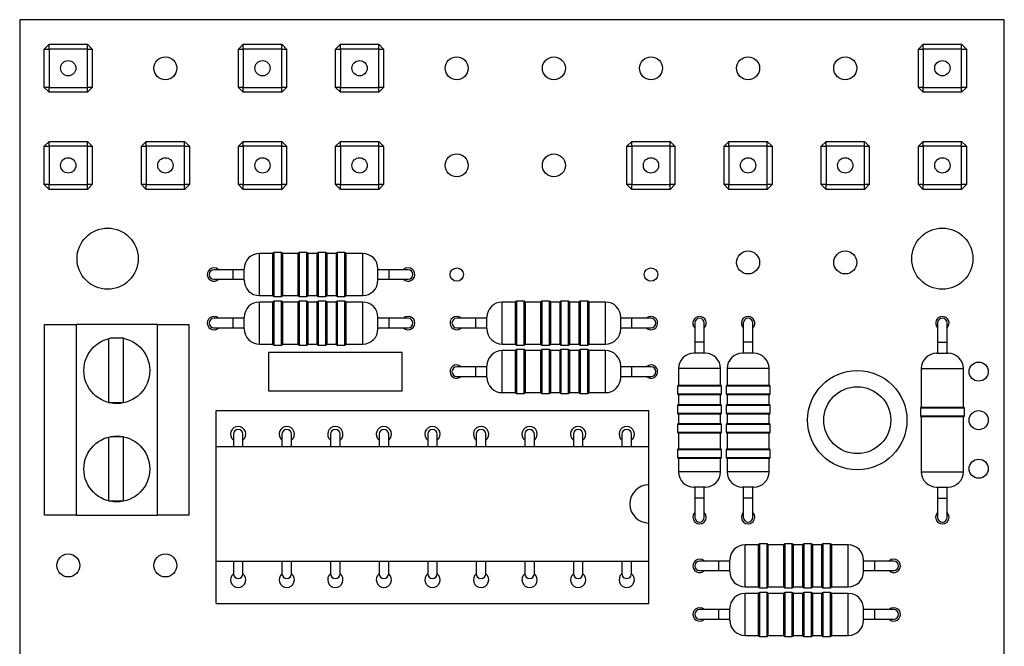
# Model space of a CAD drawing. Extents: x 0 to 133, y 0 to 198.
# Tile 2 of 2: x 81 to 132, y 165 to 198. Entities that reach past the tile are written whole.
import ezdxf

# ---------------------------------------------------------------- set-up
doc = ezdxf.new("R2010")
doc.units = 0
doc.layers.get('0').update_dxf_attribs({"linetype": 'CONTINUOUS'})

msp = doc.modelspace()

# ---------------------------------------------------------------- linework, layer by layer
at = {"color": 7, "linetype": 'CONTINUOUS'}
for p, q in [((80.514, 197.964), (80.514, 124.964)), ((132.014, 197.964), (80.514, 197.964)), ((132.014, 158.964), (132.014, 197.964)), ((81.799, 196.429), (82.049, 196.679)), ((81.799, 194.419), (81.799, 196.429)), ((81.799, 196.429), (82.049, 196.429)), ((82.049, 196.429), (82.049, 196.679)), ((82.049, 196.679), (84.059, 196.679)), ((84.059, 196.429), (82.049, 196.429)), ((82.049, 196.429), (82.049, 194.419)), ((84.059, 196.429), (84.059, 196.679)), ((84.059, 196.679), (84.309, 196.429)), ((84.059, 196.429), (84.309, 196.429)), ((84.059, 194.419), (84.059, 196.429)), ((84.309, 196.429), (84.309, 194.419)), ((91.959, 196.429), (92.209, 196.679)), ((91.959, 194.419), (91.959, 196.429)), ((91.959, 196.429), (92.209, 196.429)), ((92.209, 196.429), (92.209, 196.679)), ((92.209, 196.679), (94.219, 196.679)), ((92.209, 196.429), (92.209, 194.419)), ((94.219, 196.429), (92.209, 196.429)), ((94.219, 196.679), (94.469, 196.429)), ((94.219, 196.429), (94.219, 196.679)), ((94.219, 196.429), (94.469, 196.429)), ((94.219, 194.419), (94.219, 196.429)), ((94.469, 196.429), (94.469, 194.419)), ((97.039, 196.429), (97.289, 196.679)), ((97.039, 194.419), (97.039, 196.429)), ((97.039, 196.429), (97.289, 196.429)), ((97.289, 196.429), (97.289, 196.679)), ((97.289, 196.679), (99.299, 196.679)), ((97.289, 196.429), (97.289, 194.419)), ((99.299, 196.429), (97.289, 196.429)), ((99.299, 196.679), (99.549, 196.429)), ((99.299, 196.429), (99.299, 196.679)), ((99.299, 196.429), (99.549, 196.429)), ((99.299, 194.419), (99.299, 196.429)), ((99.549, 196.429), (99.549, 194.419)), ((127.519, 196.429), (127.769, 196.679)), ((127.519, 194.419), (127.519, 196.429)), ((127.519, 196.429), (127.769, 196.429)), ((127.769, 196.429), (127.769, 196.679)), ((127.769, 196.679), (129.779, 196.679)), ((129.779, 196.429), (127.769, 196.429)), ((127.769, 196.429), (127.769, 194.419)), ((129.779, 196.679), (130.029, 196.429)), ((129.779, 196.429), (129.779, 196.679)), ((129.779, 196.429), (130.029, 196.429)), ((129.779, 194.419), (129.779, 196.429)), ((130.029, 196.429), (130.029, 194.419)), ((82.049, 194.169), (81.799, 194.419)), ((82.049, 194.419), (81.799, 194.419)), ((82.049, 194.169), (82.049, 194.419)), ((82.049, 194.419), (84.059, 194.419)), ((84.059, 194.169), (82.049, 194.169)), ((84.059, 194.169), (84.059, 194.419)), ((84.309, 194.419), (84.059, 194.419)), ((84.309, 194.419), (84.059, 194.169)), ((92.209, 194.169), (91.959, 194.419)), ((92.209, 194.419), (91.959, 194.419)), ((92.209, 194.169), (92.209, 194.419)), ((92.209, 194.419), (94.219, 194.419)), ((94.219, 194.169), (92.209, 194.169)), ((94.219, 194.169), (94.219, 194.419)), ((94.469, 194.419), (94.219, 194.419)), ((94.469, 194.419), (94.219, 194.169)), ((97.289, 194.169), (97.039, 194.419)), ((97.289, 194.419), (97.039, 194.419)), ((97.289, 194.169), (97.289, 194.419)), ((97.289, 194.419), (99.299, 194.419)), ((99.299, 194.169), (97.289, 194.169)), ((99.299, 194.169), (99.299, 194.419)), ((99.549, 194.419), (99.299, 194.419)), ((99.549, 194.419), (99.299, 194.169)), ((127.769, 194.169), (127.519, 194.419)), ((127.769, 194.419), (127.519, 194.419)), ((127.769, 194.169), (127.769, 194.419)), ((127.769, 194.419), (129.779, 194.419)), ((129.779, 194.169), (127.769, 194.169)), ((130.029, 194.419), (129.779, 194.419)), ((129.779, 194.169), (129.779, 194.419)), ((130.029, 194.419), (129.779, 194.169)), ((81.799, 191.349), (82.049, 191.599)), ((82.049, 191.349), (82.049, 191.599)), ((82.049, 191.599), (84.059, 191.599)), ((84.059, 191.349), (84.059, 191.599)), ((84.059, 191.599), (84.309, 191.349)), ((86.879, 191.349), (87.129, 191.599)), ((87.129, 191.349), (87.129, 191.599)), ((87.129, 191.599), (89.139, 191.599)), ((89.139, 191.349), (89.139, 191.599)), ((89.139, 191.599), (89.389, 191.349)), ((91.959, 191.349), (92.209, 191.599)), ((92.209, 191.349), (92.209, 191.599)), ((92.209, 191.599), (94.219, 191.599)), ((94.219, 191.599), (94.469, 191.349)), ((94.219, 191.349), (94.219, 191.599)), ((97.039, 191.349), (97.289, 191.599)), ((97.289, 191.349), (97.289, 191.599)), ((97.289, 191.599), (99.299, 191.599)), ((99.299, 191.599), (99.549, 191.349)), ((99.299, 191.349), (99.299, 191.599)), ((112.279, 191.349), (112.529, 191.599)), ((112.529, 191.349), (112.529, 191.599)), ((112.529, 191.599), (114.539, 191.599)), ((114.539, 191.349), (114.539, 191.599)), ((114.539, 191.599), (114.789, 191.349)), ((117.359, 191.349), (117.609, 191.599)), ((117.609, 191.349), (117.609, 191.599)), ((117.609, 191.599), (119.619, 191.599)), ((119.619, 191.599), (119.869, 191.349)), ((119.619, 191.349), (119.619, 191.599)), ((122.439, 191.349), (122.689, 191.599)), ((122.689, 191.349), (122.689, 191.599)), ((122.689, 191.599), (124.699, 191.599)), ((124.699, 191.349), (124.699, 191.599)), ((124.699, 191.599), (124.949, 191.349)), ((127.519, 191.349), (127.769, 191.599)), ((127.769, 191.349), (127.769, 191.599)), ((127.769, 191.599), (129.779, 191.599)), ((129.779, 191.349), (129.779, 191.599)), ((129.779, 191.599), (130.029, 191.349)), ((81.799, 189.339), (81.799, 191.349)), ((81.799, 191.349), (82.049, 191.349)), ((82.049, 191.349), (82.049, 189.339)), ((84.059, 191.349), (82.049, 191.349)), ((84.059, 189.339), (84.059, 191.349)), ((84.059, 191.349), (84.309, 191.349)), ((84.309, 191.349), (84.309, 189.339)), ((86.879, 189.339), (86.879, 191.349)), ((86.879, 191.349), (87.129, 191.349)), ((87.129, 191.349), (87.129, 189.339)), ((89.139, 191.349), (87.129, 191.349)), ((89.139, 191.349), (89.389, 191.349)), ((89.139, 189.339), (89.139, 191.349)), ((89.389, 191.349), (89.389, 189.339)), ((91.959, 189.339), (91.959, 191.349)), ((91.959, 191.349), (92.209, 191.349)), ((92.209, 191.349), (92.209, 189.339)), ((94.219, 191.349), (92.209, 191.349)), ((94.219, 191.349), (94.469, 191.349)), ((94.219, 189.339), (94.219, 191.349)), ((94.469, 191.349), (94.469, 189.339)), ((97.039, 189.339), (97.039, 191.349)), ((97.039, 191.349), (97.289, 191.349)), ((97.289, 191.349), (97.289, 189.339)), ((99.299, 191.349), (97.289, 191.349)), ((99.299, 189.339), (99.299, 191.349)), ((99.299, 191.349), (99.549, 191.349)), ((99.549, 191.349), (99.549, 189.339)), ((112.279, 191.349), (112.529, 191.349)), ((112.279, 189.339), (112.279, 191.349)), ((112.529, 191.349), (112.529, 189.339)), ((114.539, 191.349), (112.529, 191.349)), ((114.539, 189.339), (114.539, 191.349)), ((114.539, 191.349), (114.789, 191.349)), ((114.789, 191.349), (114.789, 189.339)), ((117.359, 191.349), (117.609, 191.349)), ((117.359, 189.339), (117.359, 191.349)), ((119.619, 191.349), (117.609, 191.349)), ((117.609, 191.349), (117.609, 189.339)), ((119.619, 191.349), (119.869, 191.349)), ((119.619, 189.339), (119.619, 191.349)), ((119.869, 191.349), (119.869, 189.339)), ((122.439, 189.339), (122.439, 191.349)), ((122.439, 191.349), (122.689, 191.349)), ((122.689, 191.349), (122.689, 189.339)), ((124.699, 191.349), (122.689, 191.349)), ((124.699, 189.339), (124.699, 191.349)), ((124.699, 191.349), (124.949, 191.349)), ((124.949, 191.349), (124.949, 189.339)), ((127.519, 191.349), (127.769, 191.349)), ((127.519, 189.339), (127.519, 191.349)), ((129.779, 191.349), (127.769, 191.349)), ((127.769, 191.349), (127.769, 189.339)), ((129.779, 191.349), (130.029, 191.349)), ((129.779, 189.339), (129.779, 191.349)), ((130.029, 191.349), (130.029, 189.339)), ((82.049, 189.339), (81.799, 189.339)), ((82.049, 189.089), (81.799, 189.339)), ((82.049, 189.339), (84.059, 189.339)), ((82.049, 189.089), (82.049, 189.339)), ((84.059, 189.089), (82.049, 189.089)), ((84.059, 189.089), (84.059, 189.339)), ((84.309, 189.339), (84.059, 189.339)), ((84.309, 189.339), (84.059, 189.089)), ((87.129, 189.089), (86.879, 189.339)), ((87.129, 189.339), (86.879, 189.339)), ((87.129, 189.089), (87.129, 189.339)), ((87.129, 189.339), (89.139, 189.339)), ((89.139, 189.089), (87.129, 189.089)), ((89.139, 189.089), (89.139, 189.339)), ((89.389, 189.339), (89.139, 189.339)), ((89.389, 189.339), (89.139, 189.089)), ((92.209, 189.089), (91.959, 189.339)), ((92.209, 189.339), (91.959, 189.339)), ((92.209, 189.089), (92.209, 189.339)), ((92.209, 189.339), (94.219, 189.339)), ((94.219, 189.089), (92.209, 189.089)), ((94.469, 189.339), (94.219, 189.339)), ((94.219, 189.089), (94.219, 189.339)), ((94.469, 189.339), (94.219, 189.089)), ((97.289, 189.339), (97.039, 189.339)), ((97.289, 189.089), (97.039, 189.339)), ((97.289, 189.089), (97.289, 189.339)), ((97.289, 189.339), (99.299, 189.339)), ((99.299, 189.089), (97.289, 189.089)), ((99.299, 189.089), (99.299, 189.339)), ((99.549, 189.339), (99.299, 189.339)), ((99.549, 189.339), (99.299, 189.089)), ((112.529, 189.089), (112.279, 189.339)), ((112.529, 189.339), (112.279, 189.339)), ((112.529, 189.339), (114.539, 189.339)), ((112.529, 189.089), (112.529, 189.339)), ((114.539, 189.089), (112.529, 189.089)), ((114.539, 189.089), (114.539, 189.339)), ((114.789, 189.339), (114.539, 189.339)), ((114.789, 189.339), (114.539, 189.089)), ((117.609, 189.089), (117.359, 189.339)), ((117.609, 189.339), (117.359, 189.339)), ((117.609, 189.089), (117.609, 189.339)), ((117.609, 189.339), (119.619, 189.339)), ((119.619, 189.089), (117.609, 189.089)), ((119.869, 189.339), (119.619, 189.339)), ((119.619, 189.089), (119.619, 189.339)), ((119.869, 189.339), (119.619, 189.089)), ((122.689, 189.089), (122.439, 189.339)), ((122.689, 189.339), (122.439, 189.339)), ((122.689, 189.339), (124.699, 189.339)), ((122.689, 189.089), (122.689, 189.339)), ((124.699, 189.089), (122.689, 189.089)), ((124.949, 189.339), (124.699, 189.339)), ((124.699, 189.089), (124.699, 189.339)), ((124.949, 189.339), (124.699, 189.089)), ((127.769, 189.089), (127.519, 189.339)), ((127.769, 189.339), (127.519, 189.339)), ((127.769, 189.089), (127.769, 189.339)), ((127.769, 189.339), (129.779, 189.339)), ((129.779, 189.089), (127.769, 189.089)), ((129.779, 189.089), (129.779, 189.339)), ((130.029, 189.339), (129.779, 189.339)), ((130.029, 189.339), (129.779, 189.089)), ((93.754, 185.734), (93.054, 185.734)), ((93.754, 183.534), (93.754, 185.734)), ((94.204, 185.784), (93.804, 185.784)), ((95.077, 185.734), (94.254, 185.734)), ((94.254, 185.734), (94.254, 183.534)), ((95.077, 183.534), (95.077, 185.734)), ((95.527, 185.784), (95.127, 185.784)), ((96.077, 185.734), (95.577, 185.734)), ((95.577, 185.734), (95.577, 183.534)), ((96.077, 183.534), (96.077, 185.734)), ((96.527, 185.784), (96.127, 185.784)), ((97.077, 185.734), (96.577, 185.734)), ((96.577, 185.734), (96.577, 183.534)), ((97.077, 183.534), (97.077, 185.734)), ((97.527, 185.784), (97.127, 185.784)), ((98.454, 185.734), (97.577, 185.734)), ((97.577, 185.734), (97.577, 183.534)), ((92.254, 184.334), (92.254, 184.934)), ((99.254, 184.334), (99.254, 184.934)), ((91.674, 184.884), (90.674, 184.884)), ((90.674, 184.384), (91.674, 184.384)), ((92.254, 184.884), (91.674, 184.884)), ((91.674, 184.384), (92.254, 184.384)), ((99.834, 184.884), (99.254, 184.884)), ((99.254, 184.384), (99.834, 184.384)), ((100.834, 184.884), (99.834, 184.884)), ((99.834, 184.384), (100.834, 184.384)), ((93.054, 183.534), (93.754, 183.534)), ((93.804, 183.484), (94.204, 183.484)), ((94.254, 183.534), (95.077, 183.534)), ((95.127, 183.484), (95.527, 183.484)), ((95.577, 183.534), (96.077, 183.534)), ((96.127, 183.484), (96.527, 183.484)), ((96.577, 183.534), (97.077, 183.534)), ((97.127, 183.484), (97.527, 183.484)), ((97.577, 183.534), (98.454, 183.534)), ((93.754, 183.194), (93.054, 183.194)), ((93.754, 180.994), (93.754, 183.194)), ((94.204, 183.244), (93.804, 183.244)), ((95.077, 183.194), (94.254, 183.194)), ((94.254, 183.194), (94.254, 180.994)), ((95.077, 180.994), (95.077, 183.194)), ((95.527, 183.244), (95.127, 183.244)), ((96.077, 183.194), (95.577, 183.194)), ((95.577, 183.194), (95.577, 180.994)), ((96.077, 180.994), (96.077, 183.194)), ((96.527, 183.244), (96.127, 183.244)), ((97.077, 183.194), (96.577, 183.194)), ((96.577, 183.194), (96.577, 180.994)), ((97.077, 180.994), (97.077, 183.194)), ((97.527, 183.244), (97.127, 183.244)), ((98.454, 183.194), (97.577, 183.194)), ((97.577, 183.194), (97.577, 180.994)), ((106.454, 183.194), (105.754, 183.194)), ((106.454, 180.994), (106.454, 183.194)), ((106.904, 183.244), (106.504, 183.244)), ((107.777, 183.194), (106.954, 183.194)), ((106.954, 183.194), (106.954, 180.994)), ((107.777, 180.994), (107.777, 183.194)), ((108.227, 183.244), (107.827, 183.244)), ((108.777, 183.194), (108.277, 183.194)), ((108.277, 183.194), (108.277, 180.994)), ((108.777, 180.994), (108.777, 183.194)), ((109.227, 183.244), (108.827, 183.244)), ((109.777, 183.194), (109.277, 183.194)), ((109.277, 183.194), (109.277, 180.994)), ((109.777, 180.994), (109.777, 183.194)), ((110.227, 183.244), (109.827, 183.244)), ((111.154, 183.194), (110.277, 183.194)), ((110.277, 183.194), (110.277, 180.994)), ((91.674, 182.344), (90.674, 182.344)), ((92.254, 182.344), (91.674, 182.344)), ((92.254, 181.794), (92.254, 182.394)), ((99.254, 181.794), (99.254, 182.394)), ((99.834, 182.344), (99.254, 182.344)), ((100.834, 182.344), (99.834, 182.344)), ((104.374, 182.344), (103.374, 182.344)), ((104.954, 182.344), (104.374, 182.344)), ((104.954, 181.794), (104.954, 182.394)), ((111.954, 181.794), (111.954, 182.394)), ((112.534, 182.344), (111.954, 182.344)), ((113.534, 182.344), (112.534, 182.344)), ((81.819, 172.049), (81.819, 182.019)), ((81.819, 182.019), (83.475, 182.019)), ((83.475, 182.019), (83.475, 172.049)), ((87.714, 182.019), (83.475, 182.019)), ((87.714, 172.049), (87.714, 182.019)), ((87.714, 182.019), (89.369, 182.019)), ((89.369, 182.019), (89.369, 172.049)), ((90.674, 181.844), (91.674, 181.844)), ((91.674, 181.844), (92.254, 181.844)), ((99.254, 181.844), (99.834, 181.844)), ((99.834, 181.844), (100.834, 181.844)), ((103.374, 181.844), (104.374, 181.844)), ((104.374, 181.844), (104.954, 181.844)), ((111.954, 181.844), (112.534, 181.844)), ((112.534, 181.844), (113.534, 181.844)), ((115.824, 182.094), (115.824, 181.094)), ((116.324, 181.094), (116.324, 182.094)), ((118.364, 182.094), (118.364, 181.094)), ((118.864, 181.094), (118.864, 182.094)), ((128.524, 182.094), (128.524, 181.094)), ((129.024, 181.094), (129.024, 182.094)), ((85.944, 181.298), (85.244, 181.298)), ((85.944, 177.939), (85.944, 181.298)), ((85.164, 181.28), (85.164, 177.939)), ((93.054, 180.994), (93.754, 180.994)), ((93.804, 180.944), (94.204, 180.944)), ((94.254, 180.994), (95.077, 180.994)), ((95.127, 180.944), (95.527, 180.944)), ((95.577, 180.994), (96.077, 180.994)), ((96.127, 180.944), (96.527, 180.944)), ((96.577, 180.994), (97.077, 180.994)), ((97.127, 180.944), (97.527, 180.944)), ((97.577, 180.994), (98.454, 180.994)), ((105.754, 180.994), (106.454, 180.994)), ((106.504, 180.944), (106.904, 180.944)), ((106.954, 180.994), (107.777, 180.994)), ((107.827, 180.944), (108.227, 180.944)), ((108.277, 180.994), (108.777, 180.994)), ((108.827, 180.944), (109.227, 180.944)), ((109.277, 180.994), (109.777, 180.994)), ((109.827, 180.944), (110.227, 180.944)), ((110.277, 180.994), (111.154, 180.994)), ((115.824, 181.094), (115.824, 180.514)), ((116.324, 180.514), (116.324, 181.094)), ((118.364, 181.094), (118.364, 180.514)), ((118.864, 180.514), (118.864, 181.094)), ((128.524, 181.094), (128.524, 180.514)), ((129.024, 180.514), (129.024, 181.094)), ((100.524, 180.554), (93.524, 180.554)), ((93.524, 180.554), (93.524, 178.554)), ((100.524, 178.554), (100.524, 180.554)), ((106.454, 180.654), (105.754, 180.654)), ((106.454, 178.454), (106.454, 180.654)), ((106.904, 180.704), (106.504, 180.704)), ((107.777, 180.654), (106.954, 180.654)), ((106.954, 180.654), (106.954, 178.454)), ((107.777, 178.454), (107.777, 180.654)), ((108.227, 180.704), (107.827, 180.704)), ((108.777, 180.654), (108.277, 180.654)), ((108.277, 180.654), (108.277, 178.454)), ((108.777, 178.454), (108.777, 180.654)), ((109.227, 180.704), (108.827, 180.704)), ((109.777, 180.654), (109.277, 180.654)), ((109.277, 180.654), (109.277, 178.454)), ((109.777, 178.454), (109.777, 180.654)), ((110.227, 180.704), (109.827, 180.704)), ((111.154, 180.654), (110.277, 180.654)), ((110.277, 180.654), (110.277, 178.454)), ((116.374, 180.514), (115.774, 180.514)), ((118.914, 180.514), (118.314, 180.514)), ((128.474, 180.514), (129.074, 180.514)), ((104.374, 179.804), (103.374, 179.804)), ((104.954, 179.804), (104.374, 179.804)), ((104.954, 179.254), (104.954, 179.854)), ((111.954, 179.254), (111.954, 179.854)), ((112.534, 179.804), (111.954, 179.804)), ((113.534, 179.804), (112.534, 179.804)), ((103.374, 179.304), (104.374, 179.304)), ((104.374, 179.304), (104.954, 179.304)), ((111.954, 179.304), (112.534, 179.304)), ((112.534, 179.304), (113.534, 179.304)), ((114.974, 179.714), (114.974, 178.837)), ((117.174, 178.837), (117.174, 179.714)), ((117.514, 179.714), (117.514, 178.837)), ((119.714, 178.837), (119.714, 179.714)), ((127.674, 179.714), (127.674, 177.691)), ((129.874, 177.691), (129.874, 179.714)), ((114.924, 178.787), (114.924, 178.387)), ((114.974, 178.837), (117.174, 178.837)), ((117.224, 178.387), (117.224, 178.787)), ((117.464, 178.787), (117.464, 178.387)), ((117.514, 178.837), (119.714, 178.837)), ((119.764, 178.387), (119.764, 178.787)), ((93.524, 178.554), (100.524, 178.554)), ((105.754, 178.454), (106.454, 178.454)), ((106.504, 178.404), (106.904, 178.404)), ((106.954, 178.454), (107.777, 178.454)), ((107.827, 178.404), (108.227, 178.404)), ((108.277, 178.454), (108.777, 178.454)), ((108.827, 178.404), (109.227, 178.404)), ((109.277, 178.454), (109.777, 178.454)), ((109.827, 178.404), (110.227, 178.404)), ((110.277, 178.454), (111.154, 178.454)), ((114.974, 178.337), (114.974, 177.837)), ((117.174, 178.337), (114.974, 178.337)), ((117.174, 177.837), (117.174, 178.337)), ((117.514, 178.337), (117.514, 177.837)), ((119.714, 178.337), (117.514, 178.337)), ((119.714, 177.837), (119.714, 178.337)), ((85.164, 177.939), (85.944, 177.939)), ((114.924, 177.787), (114.924, 177.387)), ((114.974, 177.837), (117.174, 177.837)), ((117.224, 177.387), (117.224, 177.787)), ((117.464, 177.787), (117.464, 177.387)), ((117.514, 177.837), (119.714, 177.837)), ((119.764, 177.387), (119.764, 177.787)), ((127.674, 177.691), (129.874, 177.691)), ((90.784, 175.634), (90.784, 177.524)), ((90.784, 177.524), (113.424, 177.524)), ((113.424, 175.634), (113.424, 177.524)), ((114.974, 177.337), (114.974, 176.837)), ((117.174, 177.337), (114.974, 177.337)), ((117.174, 176.837), (117.174, 177.337)), ((117.514, 177.337), (117.514, 176.837)), ((119.714, 177.337), (117.514, 177.337)), ((119.714, 176.837), (119.714, 177.337)), ((127.624, 177.641), (127.624, 177.241)), ((127.674, 177.191), (127.674, 174.314)), ((129.874, 177.191), (127.674, 177.191)), ((129.874, 174.314), (129.874, 177.191)), ((129.924, 177.241), (129.924, 177.641)), ((114.924, 176.787), (114.924, 176.387)), ((114.974, 176.837), (117.174, 176.837)), ((117.224, 176.387), (117.224, 176.787)), ((117.464, 176.787), (117.464, 176.387)), ((117.514, 176.837), (119.714, 176.837)), ((119.764, 176.387), (119.764, 176.787)), ((85.944, 176.149), (85.244, 176.149)), ((85.944, 172.789), (85.944, 176.149)), ((91.694, 176.284), (91.694, 175.634)), ((92.194, 175.634), (92.194, 176.284)), ((94.234, 176.284), (94.234, 175.634)), ((94.734, 175.634), (94.734, 176.284)), ((96.774, 176.284), (96.774, 175.634)), ((97.274, 175.634), (97.274, 176.284)), ((99.314, 176.284), (99.314, 175.634)), ((99.814, 175.634), (99.814, 176.284)), ((101.854, 176.284), (101.854, 175.634)), ((102.354, 175.634), (102.354, 176.284)), ((104.394, 176.284), (104.394, 175.634)), ((104.894, 175.634), (104.894, 176.284)), ((106.934, 176.284), (106.934, 175.634)), ((107.434, 175.634), (107.434, 176.284)), ((109.474, 176.284), (109.474, 175.634)), ((109.974, 175.634), (109.974, 176.284)), ((112.014, 176.284), (112.014, 175.634)), ((112.514, 175.634), (112.514, 176.284)), ((114.974, 176.337), (114.974, 175.514)), ((117.174, 176.337), (114.974, 176.337)), ((117.174, 175.514), (117.174, 176.337)), ((117.514, 176.337), (117.514, 175.514)), ((119.714, 176.337), (117.514, 176.337)), ((119.714, 175.514), (119.714, 176.337)), ((85.164, 176.13), (85.164, 172.789)), ((90.784, 175.634), (113.424, 175.634)), ((90.784, 169.634), (90.784, 175.634)), ((113.424, 173.634), (113.424, 175.634)), ((114.924, 175.464), (114.924, 175.064)), ((114.974, 175.514), (117.174, 175.514)), ((117.224, 175.064), (117.224, 175.464)), ((117.464, 175.464), (117.464, 175.064)), ((117.514, 175.514), (119.714, 175.514)), ((119.764, 175.064), (119.764, 175.464)), ((114.974, 175.014), (114.974, 174.314)), ((117.174, 175.014), (114.974, 175.014)), ((117.174, 174.314), (117.174, 175.014)), ((117.514, 175.014), (117.514, 174.314)), ((119.714, 175.014), (117.514, 175.014)), ((119.714, 174.314), (119.714, 175.014)), ((113.424, 171.634), (113.424, 173.634)), ((116.374, 173.514), (115.774, 173.514)), ((115.824, 173.514), (115.824, 172.934)), ((116.324, 172.934), (116.324, 173.514)), ((118.914, 173.514), (118.314, 173.514)), ((118.364, 173.514), (118.364, 172.934)), ((118.864, 172.934), (118.864, 173.514)), ((128.474, 173.514), (129.074, 173.514)), ((128.524, 173.514), (128.524, 172.934)), ((129.024, 172.934), (129.024, 173.514)), ((85.164, 172.789), (85.944, 172.789)), ((115.824, 172.934), (115.824, 171.934)), ((116.324, 171.934), (116.324, 172.934)), ((118.364, 172.934), (118.364, 171.934)), ((118.864, 171.934), (118.864, 172.934)), ((128.524, 172.934), (128.524, 171.934)), ((129.024, 171.934), (129.024, 172.934)), ((83.475, 172.049), (81.819, 172.049)), ((83.475, 172.049), (87.714, 172.049)), ((89.369, 172.049), (87.714, 172.049)), ((113.424, 169.634), (113.424, 171.634)), ((119.154, 170.494), (118.454, 170.494)), ((119.154, 168.294), (119.154, 170.494)), ((119.604, 170.544), (119.204, 170.544)), ((120.477, 170.494), (119.654, 170.494)), ((119.654, 170.494), (119.654, 168.294)), ((120.477, 168.294), (120.477, 170.494)), ((120.927, 170.544), (120.527, 170.544)), ((121.477, 170.494), (120.977, 170.494)), ((120.977, 170.494), (120.977, 168.294)), ((121.477, 168.294), (121.477, 170.494)), ((121.927, 170.544), (121.527, 170.544)), ((122.477, 170.494), (121.977, 170.494)), ((121.977, 170.494), (121.977, 168.294)), ((122.477, 168.294), (122.477, 170.494)), ((122.927, 170.544), (122.527, 170.544)), ((123.854, 170.494), (122.977, 170.494)), ((122.977, 170.494), (122.977, 168.294)), ((90.784, 169.634), (113.424, 169.634)), ((90.784, 167.424), (90.784, 169.634)), ((91.694, 169.634), (91.694, 168.984)), ((92.194, 168.984), (92.194, 169.634)), ((94.234, 169.634), (94.234, 168.984)), ((94.734, 168.984), (94.734, 169.634)), ((96.774, 169.634), (96.774, 168.984)), ((97.274, 168.984), (97.274, 169.634)), ((99.314, 169.634), (99.314, 168.984)), ((99.814, 168.984), (99.814, 169.634)), ((101.854, 169.634), (101.854, 168.984)), ((102.354, 168.984), (102.354, 169.634)), ((104.394, 169.634), (104.394, 168.984)), ((104.894, 168.984), (104.894, 169.634)), ((106.934, 169.634), (106.934, 168.984)), ((107.434, 168.984), (107.434, 169.634)), ((109.474, 169.634), (109.474, 168.984)), ((109.974, 168.984), (109.974, 169.634)), ((112.014, 169.634), (112.014, 168.984)), ((112.514, 168.984), (112.514, 169.634)), ((113.424, 167.424), (113.424, 169.634)), ((117.074, 169.644), (116.074, 169.644)), ((117.654, 169.644), (117.074, 169.644)), ((117.654, 169.094), (117.654, 169.694)), ((124.654, 169.094), (124.654, 169.694)), ((125.234, 169.644), (124.654, 169.644)), ((126.234, 169.644), (125.234, 169.644)), ((116.074, 169.144), (117.074, 169.144)), ((117.074, 169.144), (117.654, 169.144)), ((124.654, 169.144), (125.234, 169.144)), ((125.234, 169.144), (126.234, 169.144)), ((118.454, 168.294), (119.154, 168.294)), ((119.154, 167.954), (118.454, 167.954)), ((119.154, 165.754), (119.154, 167.954)), ((119.204, 168.244), (119.604, 168.244)), ((119.604, 168.004), (119.204, 168.004)), ((119.654, 168.294), (120.477, 168.294)), ((120.477, 167.954), (119.654, 167.954)), ((119.654, 167.954), (119.654, 165.754)), ((120.477, 165.754), (120.477, 167.954)), ((120.527, 168.244), (120.927, 168.244)), ((120.927, 168.004), (120.527, 168.004)), ((120.977, 168.294), (121.477, 168.294)), ((121.477, 167.954), (120.977, 167.954)), ((120.977, 167.954), (120.977, 165.754)), ((121.477, 165.754), (121.477, 167.954)), ((121.527, 168.244), (121.927, 168.244)), ((121.927, 168.004), (121.527, 168.004)), ((121.977, 168.294), (122.477, 168.294)), ((122.477, 167.954), (121.977, 167.954)), ((121.977, 167.954), (121.977, 165.754)), ((122.477, 165.754), (122.477, 167.954)), ((122.527, 168.244), (122.927, 168.244)), ((122.927, 168.004), (122.527, 168.004)), ((122.977, 168.294), (123.854, 168.294)), ((123.854, 167.954), (122.977, 167.954)), ((122.977, 167.954), (122.977, 165.754)), ((90.784, 167.424), (113.424, 167.424)), ((117.074, 167.104), (116.074, 167.104)), ((117.654, 167.104), (117.074, 167.104)), ((117.654, 166.554), (117.654, 167.154)), ((124.654, 166.554), (124.654, 167.154)), ((125.234, 167.104), (124.654, 167.104)), ((126.234, 167.104), (125.234, 167.104)), ((116.074, 166.604), (117.074, 166.604)), ((117.074, 166.604), (117.654, 166.604)), ((124.654, 166.604), (125.234, 166.604)), ((125.234, 166.604), (126.234, 166.604)), ((118.454, 165.754), (119.154, 165.754)), ((119.204, 165.704), (119.604, 165.704)), ((119.654, 165.754), (120.477, 165.754)), ((120.527, 165.704), (120.927, 165.704)), ((120.977, 165.754), (121.477, 165.754)), ((121.527, 165.704), (121.927, 165.704)), ((121.977, 165.754), (122.477, 165.754)), ((122.527, 165.704), (122.927, 165.704)), ((122.977, 165.754), (123.854, 165.754))]:
    msp.add_line(p, q, dxfattribs=at)
at = {"color": 8, "linetype": 'CONTINUOUS'}
for p, q in [((93.054, 183.534), (93.054, 185.734)), ((93.804, 185.784), (93.804, 183.484)), ((94.204, 183.484), (94.204, 185.784)), ((95.127, 185.784), (95.127, 183.484)), ((95.527, 183.484), (95.527, 185.784)), ((96.127, 185.784), (96.127, 183.484)), ((96.527, 183.484), (96.527, 185.784)), ((97.127, 185.784), (97.127, 183.484)), ((97.527, 183.484), (97.527, 185.784)), ((98.454, 183.534), (98.454, 185.734)), ((91.674, 184.384), (91.674, 184.884)), ((99.834, 184.384), (99.834, 184.884)), ((93.054, 180.994), (93.054, 183.194)), ((93.804, 183.244), (93.804, 180.944)), ((94.204, 180.944), (94.204, 183.244)), ((95.127, 183.244), (95.127, 180.944)), ((95.527, 180.944), (95.527, 183.244)), ((96.127, 183.244), (96.127, 180.944)), ((96.527, 180.944), (96.527, 183.244)), ((97.127, 183.244), (97.127, 180.944)), ((97.527, 180.944), (97.527, 183.244)), ((98.454, 180.994), (98.454, 183.194)), ((105.754, 180.994), (105.754, 183.194)), ((106.504, 183.244), (106.504, 180.944)), ((106.904, 180.944), (106.904, 183.244)), ((107.827, 183.244), (107.827, 180.944)), ((108.227, 180.944), (108.227, 183.244)), ((108.827, 183.244), (108.827, 180.944)), ((109.227, 180.944), (109.227, 183.244)), ((109.827, 183.244), (109.827, 180.944)), ((110.227, 180.944), (110.227, 183.244)), ((111.154, 180.994), (111.154, 183.194)), ((91.674, 181.844), (91.674, 182.344)), ((99.834, 181.844), (99.834, 182.344)), ((104.374, 181.844), (104.374, 182.344)), ((112.534, 181.844), (112.534, 182.344)), ((116.324, 181.094), (115.824, 181.094)), ((118.864, 181.094), (118.364, 181.094)), ((128.524, 181.094), (129.024, 181.094)), ((105.754, 178.454), (105.754, 180.654)), ((106.504, 180.704), (106.504, 178.404)), ((106.904, 178.404), (106.904, 180.704)), ((107.827, 180.704), (107.827, 178.404)), ((108.227, 178.404), (108.227, 180.704)), ((108.827, 180.704), (108.827, 178.404)), ((109.227, 178.404), (109.227, 180.704)), ((109.827, 180.704), (109.827, 178.404)), ((110.227, 178.404), (110.227, 180.704)), ((111.154, 178.454), (111.154, 180.654)), ((104.374, 179.304), (104.374, 179.804)), ((112.534, 179.304), (112.534, 179.804)), ((117.174, 179.714), (114.974, 179.714)), ((119.714, 179.714), (117.514, 179.714)), ((127.674, 179.714), (129.874, 179.714)), ((117.224, 178.787), (114.924, 178.787)), ((119.764, 178.787), (117.464, 178.787)), ((114.924, 178.387), (117.224, 178.387)), ((117.464, 178.387), (119.764, 178.387)), ((117.224, 177.787), (114.924, 177.787)), ((119.764, 177.787), (117.464, 177.787)), ((114.924, 177.387), (117.224, 177.387)), ((117.464, 177.387), (119.764, 177.387)), ((129.924, 177.641), (127.624, 177.641)), ((127.624, 177.241), (129.924, 177.241)), ((117.224, 176.787), (114.924, 176.787)), ((119.764, 176.787), (117.464, 176.787)), ((114.924, 176.387), (117.224, 176.387)), ((117.464, 176.387), (119.764, 176.387)), ((117.224, 175.464), (114.924, 175.464)), ((119.764, 175.464), (117.464, 175.464)), ((114.924, 175.064), (117.224, 175.064)), ((117.464, 175.064), (119.764, 175.064)), ((117.174, 174.314), (114.974, 174.314)), ((119.714, 174.314), (117.514, 174.314)), ((127.674, 174.314), (129.874, 174.314)), ((116.324, 172.934), (115.824, 172.934)), ((118.864, 172.934), (118.364, 172.934)), ((128.524, 172.934), (129.024, 172.934)), ((118.454, 168.294), (118.454, 170.494)), ((119.204, 170.544), (119.204, 168.244)), ((119.604, 168.244), (119.604, 170.544)), ((120.527, 170.544), (120.527, 168.244)), ((120.927, 168.244), (120.927, 170.544)), ((121.527, 170.544), (121.527, 168.244)), ((121.927, 168.244), (121.927, 170.544)), ((122.527, 170.544), (122.527, 168.244)), ((122.927, 168.244), (122.927, 170.544)), ((123.854, 168.294), (123.854, 170.494)), ((117.074, 169.144), (117.074, 169.644)), ((125.234, 169.144), (125.234, 169.644)), ((118.454, 165.754), (118.454, 167.954)), ((119.204, 168.004), (119.204, 165.704)), ((119.604, 165.704), (119.604, 168.004)), ((120.527, 168.004), (120.527, 165.704)), ((120.927, 165.704), (120.927, 168.004)), ((121.527, 168.004), (121.527, 165.704)), ((121.927, 165.704), (121.927, 168.004)), ((122.527, 168.004), (122.527, 165.704)), ((122.927, 165.704), (122.927, 168.004)), ((123.854, 165.754), (123.854, 167.954)), ((117.074, 166.604), (117.074, 167.104)), ((125.234, 166.604), (125.234, 167.104))]:
    msp.add_line(p, q, dxfattribs=at)
at = {"color": 7, "linetype": 'CONTINUOUS', "flags": 128}
for points in [[(90.919, 184.884), (90.808, 184.958), (90.674, 184.984)], [(100.834, 184.984), (100.7, 184.958), (100.589, 184.884)], [(90.919, 182.344), (90.808, 182.418), (90.674, 182.444)], [(100.834, 182.444), (100.7, 182.418), (100.589, 182.344)], [(103.619, 182.344), (103.508, 182.418), (103.374, 182.444)], [(113.534, 182.444), (113.4, 182.418), (113.289, 182.344)], [(103.619, 179.804), (103.508, 179.878), (103.374, 179.904)], [(113.534, 179.904), (113.4, 179.878), (113.289, 179.804)], [(116.319, 169.644), (116.208, 169.718), (116.074, 169.744)], [(126.234, 169.744), (126.1, 169.718), (125.989, 169.644)], [(116.319, 167.104), (116.208, 167.178), (116.074, 167.204)], [(126.234, 167.204), (126.1, 167.178), (125.989, 167.104)]]:
    msp.add_lwpolyline(points, dxfattribs=at)
at = {"color": 7, "linetype": 'CONTINUOUS'}
for centre, radius in [((83.054, 195.424), 0.4), ((88.134, 195.424), 0.6), ((93.214, 195.424), 0.4), ((98.294, 195.424), 0.4), ((103.374, 195.424), 0.6), ((108.454, 195.424), 0.6), ((113.534, 195.424), 0.6), ((118.614, 195.424), 0.6), ((123.694, 195.424), 0.6), ((128.774, 195.424), 0.4), ((83.054, 190.344), 0.4), ((88.134, 190.344), 0.4), ((93.214, 190.344), 0.4), ((98.294, 190.344), 0.4), ((103.374, 190.344), 0.6), ((108.454, 190.344), 0.6), ((113.534, 190.344), 0.4), ((118.614, 190.344), 0.4), ((123.694, 190.344), 0.4), ((128.774, 190.344), 0.4), ((85.114, 185.464), 1.6), ((128.774, 185.464), 1.6), ((118.614, 185.264), 0.6), ((123.694, 185.264), 0.6), ((103.374, 184.634), 0.35), ((113.534, 184.634), 0.35), ((85.594, 179.609), 1.725), ((130.674, 179.554), 0.5), ((124.324, 177.014), 2.6), ((124.324, 177.014), 1.75), ((130.674, 177.014), 0.5), ((85.594, 174.46), 1.725), ((130.674, 174.474), 0.5), ((83.054, 169.414), 0.6), ((88.134, 169.414), 0.6)]:
    msp.add_circle(centre, radius, dxfattribs=at)
for centre, radius, start, end in [((93.054, 184.934), 0.8, 90, 180), ((93.804, 185.734), 0.05, 90, 180), ((94.204, 185.734), 0.05, 0, 90), ((95.127, 185.734), 0.05, 90, 180), ((95.527, 185.734), 0.05, 0, 90), ((96.127, 185.734), 0.05, 90, 180), ((96.527, 185.734), 0.05, 0, 90), ((97.127, 185.734), 0.05, 90, 180), ((97.527, 185.734), 0.05, 0, 90), ((98.454, 184.934), 0.8, 0, 90), ((90.674, 184.634), 0.35, 90, 314.4153), ((100.834, 184.634), 0.35, 225.5847, 90), ((90.674, 184.634), 0.25, 90, 270), ((100.834, 184.634), 0.25, 270, 90), ((93.054, 184.334), 0.8, 180, 270), ((98.454, 184.334), 0.8, 270, 0), ((93.804, 183.534), 0.05, 180, 270), ((94.204, 183.534), 0.05, 270, 0), ((95.127, 183.534), 0.05, 180, 270), ((95.527, 183.534), 0.05, 270, 0), ((96.127, 183.534), 0.05, 180, 270), ((96.527, 183.534), 0.05, 270, 0), ((97.127, 183.534), 0.05, 180, 270), ((97.527, 183.534), 0.05, 270, 0), ((93.054, 182.394), 0.8, 90, 180), ((93.804, 183.194), 0.05, 90, 180), ((94.204, 183.194), 0.05, 0, 90), ((95.127, 183.194), 0.05, 90, 180), ((95.527, 183.194), 0.05, 0, 90), ((96.127, 183.194), 0.05, 90, 180), ((96.527, 183.194), 0.05, 0, 90), ((97.127, 183.194), 0.05, 90, 180), ((97.527, 183.194), 0.05, 0, 90), ((98.454, 182.394), 0.8, 0, 90), ((105.754, 182.394), 0.8, 90, 180), ((106.504, 183.194), 0.05, 90, 180), ((106.904, 183.194), 0.05, 0, 90), ((107.827, 183.194), 0.05, 90, 180), ((108.227, 183.194), 0.05, 0, 90), ((108.827, 183.194), 0.05, 90, 180), ((109.227, 183.194), 0.05, 0, 90), ((109.827, 183.194), 0.05, 90, 180), ((110.227, 183.194), 0.05, 0, 90), ((111.154, 182.394), 0.8, 0, 90), ((90.674, 182.094), 0.35, 90, 314.4153), ((90.674, 182.094), 0.25, 90, 270), ((100.834, 182.094), 0.35, 225.5847, 90), ((100.834, 182.094), 0.25, 270, 90), ((103.374, 182.094), 0.35, 90, 314.4153), ((103.374, 182.094), 0.25, 90, 270), ((113.534, 182.094), 0.35, 225.5847, 90), ((113.534, 182.094), 0.25, 270, 90), ((116.074, 182.094), 0.35, 90, 224.4153), ((116.074, 182.094), 0.25, 0, 180), ((116.074, 182.094), 0.35, 315.5847, 90), ((118.614, 182.094), 0.35, 90, 224.4153), ((118.614, 182.094), 0.25, 0, 180), ((118.614, 182.094), 0.35, 315.5847, 90), ((128.774, 182.094), 0.35, 90, 224.4153), ((128.774, 182.094), 0.25, 0, 180), ((128.774, 182.094), 0.35, 315.5847, 90), ((93.054, 181.794), 0.8, 180, 270), ((98.454, 181.794), 0.8, 270, 0), ((105.754, 181.794), 0.8, 180, 270), ((111.154, 181.794), 0.8, 270, 0), ((93.804, 180.994), 0.05, 180, 270), ((94.204, 180.994), 0.05, 270, 0), ((95.127, 180.994), 0.05, 180, 270), ((95.527, 180.994), 0.05, 270, 0), ((96.127, 180.994), 0.05, 180, 270), ((96.527, 180.994), 0.05, 270, 0), ((97.127, 180.994), 0.05, 180, 270), ((97.527, 180.994), 0.05, 270, 0), ((106.504, 180.994), 0.05, 180, 270), ((106.904, 180.994), 0.05, 270, 0), ((107.827, 180.994), 0.05, 180, 270), ((108.227, 180.994), 0.05, 270, 0), ((108.827, 180.994), 0.05, 180, 270), ((109.227, 180.994), 0.05, 270, 0), ((109.827, 180.994), 0.05, 180, 270), ((110.227, 180.994), 0.05, 270, 0), ((105.754, 179.854), 0.8, 90, 180), ((106.504, 180.654), 0.05, 90, 180), ((106.904, 180.654), 0.05, 0, 90), ((107.827, 180.654), 0.05, 90, 180), ((108.227, 180.654), 0.05, 0, 90), ((108.827, 180.654), 0.05, 90, 180), ((109.227, 180.654), 0.05, 0, 90), ((109.827, 180.654), 0.05, 90, 180), ((110.227, 180.654), 0.05, 0, 90), ((111.154, 179.854), 0.8, 360, 90), ((115.774, 179.714), 0.8, 90, 180), ((116.374, 179.714), 0.8, 0, 90), ((118.314, 179.714), 0.8, 90, 180), ((118.914, 179.714), 0.8, 0, 90), ((128.474, 179.714), 0.8, 90, 180), ((129.074, 179.714), 0.8, 0, 90), ((103.374, 179.554), 0.35, 90, 314.4153), ((103.374, 179.554), 0.25, 90, 270), ((113.534, 179.554), 0.35, 225.5847, 90), ((113.534, 179.554), 0.25, 270, 90), ((105.754, 179.254), 0.8, 180, 270), ((111.154, 179.254), 0.8, 270, 0), ((114.974, 178.787), 0.05, 90, 180), ((117.174, 178.787), 0.05, 0, 90), ((117.514, 178.787), 0.05, 90, 180), ((119.714, 178.787), 0.05, 0, 90), ((106.504, 178.454), 0.05, 180, 270), ((106.904, 178.454), 0.05, 270, 0), ((107.827, 178.454), 0.05, 180, 270), ((108.227, 178.454), 0.05, 270, 0), ((108.827, 178.454), 0.05, 180, 270), ((109.227, 178.454), 0.05, 270, 0), ((109.827, 178.454), 0.05, 180, 270), ((110.227, 178.454), 0.05, 270, 0), ((114.974, 178.387), 0.05, 180, 270), ((117.174, 178.387), 0.05, 270, 0), ((117.514, 178.387), 0.05, 180, 270), ((119.714, 178.387), 0.05, 270, 0), ((114.974, 177.787), 0.05, 90, 180), ((117.174, 177.787), 0.05, 0, 90), ((117.514, 177.787), 0.05, 90, 180), ((119.714, 177.787), 0.05, 0, 90), ((127.674, 177.641), 0.05, 90, 180), ((129.874, 177.641), 0.05, 0, 90), ((114.974, 177.387), 0.05, 180, 270), ((117.174, 177.387), 0.05, 270, 0), ((117.514, 177.387), 0.05, 180, 270), ((119.714, 177.387), 0.05, 270, 0), ((127.674, 177.241), 0.05, 180, 270), ((129.874, 177.241), 0.05, 270, 0), ((91.944, 176.284), 0.4, 90, 231.3178), ((91.944, 176.284), 0.4, 308.6822, 90), ((94.484, 176.284), 0.4, 90, 231.3178), ((94.484, 176.284), 0.4, 308.6822, 90), ((97.024, 176.284), 0.4, 90, 231.3178), ((97.024, 176.284), 0.4, 308.6822, 90), ((99.564, 176.284), 0.4, 90, 231.3178), ((99.564, 176.284), 0.4, 308.6822, 90), ((102.104, 176.284), 0.4, 90, 231.3178), ((102.104, 176.284), 0.4, 308.6822, 90), ((104.644, 176.284), 0.4, 90, 231.3178), ((104.644, 176.284), 0.4, 308.6822, 90), ((107.184, 176.284), 0.4, 90, 231.3178), ((107.184, 176.284), 0.4, 308.6822, 90), ((109.724, 176.284), 0.4, 90, 231.3178), ((109.724, 176.284), 0.4, 308.6822, 90), ((112.264, 176.284), 0.4, 90, 231.3178), ((112.264, 176.284), 0.4, 308.6822, 90), ((114.974, 176.787), 0.05, 90, 180), ((117.174, 176.787), 0.05, 0, 90), ((117.514, 176.787), 0.05, 90, 180), ((119.714, 176.787), 0.05, 0, 90), ((91.944, 176.284), 0.25, 0, 180), ((94.484, 176.284), 0.25, 0.0001, 179.9999), ((97.024, 176.284), 0.25, 0.0001, 179.9999), ((99.564, 176.284), 0.25, 0, 180), ((102.104, 176.284), 0.25, 0, 180), ((104.644, 176.284), 0.25, 0, 180), ((107.184, 176.284), 0.25, 0.0001, 179.9999), ((109.724, 176.284), 0.25, 0, 180), ((112.264, 176.284), 0.25, 360, 180), ((114.974, 176.387), 0.05, 180, 270), ((117.174, 176.387), 0.05, 270, 0), ((117.514, 176.387), 0.05, 180, 270), ((119.714, 176.387), 0.05, 270, 0), ((114.974, 175.464), 0.05, 90, 180), ((117.174, 175.464), 0.05, 0, 90), ((117.514, 175.464), 0.05, 90, 180), ((119.714, 175.464), 0.05, 0, 90), ((114.974, 175.064), 0.05, 180, 270), ((117.174, 175.064), 0.05, 270, 0), ((117.514, 175.064), 0.05, 180, 270), ((119.714, 175.064), 0.05, 270, 0), ((115.774, 174.314), 0.8, 180, 270), ((116.374, 174.314), 0.8, 270, 0), ((118.314, 174.314), 0.8, 180, 270), ((118.914, 174.314), 0.8, 270, 0), ((128.474, 174.314), 0.8, 180, 270), ((129.074, 174.314), 0.8, 270, 0), ((113.424, 172.634), 1, 90, 270), ((116.074, 171.934), 0.35, 135.5847, 44.4153), ((118.614, 171.934), 0.35, 135.5847, 44.4153), ((128.774, 171.934), 0.35, 135.5847, 44.4153), ((116.074, 171.934), 0.25, 180, 0), ((118.614, 171.934), 0.25, 180, 0), ((128.774, 171.934), 0.25, 180, 0), ((118.454, 169.694), 0.8, 90, 180), ((119.204, 170.494), 0.05, 90, 180), ((119.604, 170.494), 0.05, 0, 90), ((120.527, 170.494), 0.05, 90, 180), ((120.927, 170.494), 0.05, 0, 90), ((121.527, 170.494), 0.05, 90, 180), ((121.927, 170.494), 0.05, 0, 90), ((122.527, 170.494), 0.05, 90, 180), ((122.927, 170.494), 0.05, 0, 90), ((123.854, 169.694), 0.8, 0, 90), ((116.074, 169.394), 0.35, 90, 314.4153), ((116.074, 169.394), 0.25, 90, 270), ((126.234, 169.394), 0.35, 225.5847, 90), ((126.234, 169.394), 0.25, 270, 90), ((91.944, 168.664), 0.4, 128.6607, 270), ((91.944, 168.984), 0.25, 180, 0), ((91.944, 168.664), 0.4, 270, 51.3393), ((94.484, 168.664), 0.4, 128.6607, 270), ((94.484, 168.984), 0.25, 180, 360), ((94.484, 168.664), 0.4, 270, 51.3393), ((97.024, 168.664), 0.4, 128.6607, 270), ((97.024, 168.984), 0.25, 180, 360), ((97.024, 168.664), 0.4, 270, 51.3393), ((99.564, 168.664), 0.4, 128.6607, 270), ((99.564, 168.984), 0.25, 180, 360), ((99.564, 168.664), 0.4, 270, 51.3393), ((102.104, 168.664), 0.4, 128.6607, 270), ((102.104, 168.984), 0.25, 180, 360), ((102.104, 168.664), 0.4, 270, 51.3393), ((104.644, 168.664), 0.4, 128.6607, 270), ((104.644, 168.984), 0.25, 180, 0), ((104.644, 168.664), 0.4, 270, 51.3393), ((107.184, 168.664), 0.4, 128.6607, 270), ((107.184, 168.984), 0.25, 180, 360), ((107.184, 168.664), 0.4, 270, 51.3393), ((109.724, 168.664), 0.4, 128.6607, 270), ((109.724, 168.984), 0.25, 180, 360), ((109.724, 168.664), 0.4, 270, 51.3393), ((112.264, 168.664), 0.4, 128.6607, 270), ((112.264, 168.984), 0.25, 179.9999, 0.0001), ((112.264, 168.664), 0.4, 270, 51.3393), ((118.454, 169.094), 0.8, 180, 270), ((123.854, 169.094), 0.8, 270, 0), ((118.454, 167.154), 0.8, 90, 180), ((119.204, 168.294), 0.05, 180, 270), ((119.204, 167.954), 0.05, 90, 180), ((119.604, 168.294), 0.05, 270, 0), ((119.604, 167.954), 0.05, 0, 90), ((120.527, 168.294), 0.05, 180, 270), ((120.527, 167.954), 0.05, 90, 180), ((120.927, 168.294), 0.05, 270, 0), ((120.927, 167.954), 0.05, 0, 90), ((121.527, 168.294), 0.05, 180, 270), ((121.527, 167.954), 0.05, 90, 180), ((121.927, 168.294), 0.05, 270, 0), ((121.927, 167.954), 0.05, 0, 90), ((122.527, 168.294), 0.05, 180, 270), ((122.527, 167.954), 0.05, 90, 180), ((122.927, 168.294), 0.05, 270, 0), ((122.927, 167.954), 0.05, 0, 90), ((123.854, 167.154), 0.8, 0, 90), ((116.074, 166.854), 0.35, 90, 314.4153), ((116.074, 166.854), 0.25, 90, 270), ((126.234, 166.854), 0.35, 225.5847, 90), ((126.234, 166.854), 0.25, 270, 90), ((118.454, 166.554), 0.8, 180, 270), ((123.854, 166.554), 0.8, 270, 0), ((119.204, 165.754), 0.05, 180, 270), ((119.604, 165.754), 0.05, 270, 0), ((120.527, 165.754), 0.05, 180, 270), ((120.927, 165.754), 0.05, 270, 0), ((121.527, 165.754), 0.05, 180, 270), ((121.927, 165.754), 0.05, 270, 0), ((122.527, 165.754), 0.05, 180, 270), ((122.927, 165.754), 0.05, 270, 0)]:
    msp.add_arc(centre, radius, start, end, dxfattribs=at)

doc.saveas('drawing.dxf')
